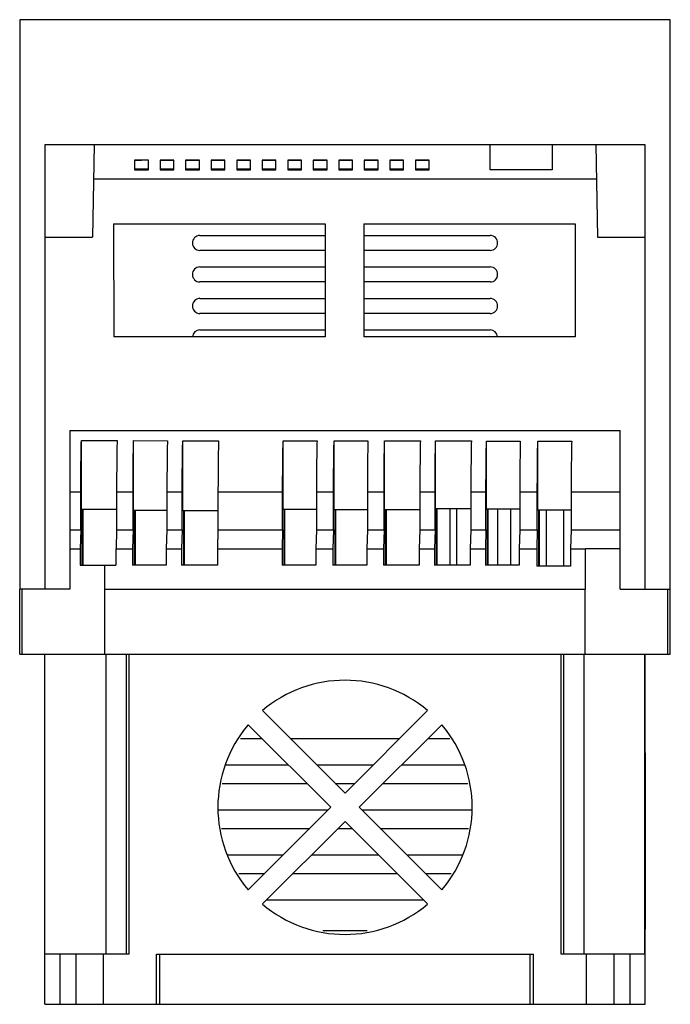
# Model space of a CAD drawing. Header units: millimetres. Extents: x 20 to 150, y 19 to 216.
import ezdxf

# ---------------------------------------------------------------- set-up
doc = ezdxf.new("R2010")
doc.units = ezdxf.units.MM
doc.header["$LTSCALE"] = 15.191642
doc.layers.get('0').update_dxf_attribs({"linetype": 'CONTINUOUS'})

msp = doc.modelspace()

# ---------------------------------------------------------------- linework, layer by layer
at = {"color": 7}
for p, q in [((19.68, 215.51), (19.68, 101.68)), ((149.68, 215.51), (19.68, 215.51)), ((149.68, 88.68), (149.68, 215.51)), ((24.68, 190.51), (24.68, 101.68)), ((144.68, 190.51), (24.68, 190.51)), ((34.55, 190.51), (34.23, 172.02)), ((113.69, 185.48), (113.69, 190.51)), ((126.09, 190.51), (126.09, 185.48)), ((134.81, 190.51), (135.13, 172.02)), ((144.68, 101.68), (144.68, 190.51)), ((42.63, 187.43), (42.63, 185.48)), ((45.38, 187.43), (42.63, 187.43)), ((45.38, 185.48), (45.38, 187.43)), ((47.73, 187.43), (47.73, 185.48)), ((50.48, 187.43), (47.73, 187.43)), ((50.48, 185.48), (50.48, 187.43)), ((52.83, 187.43), (52.83, 185.48)), ((55.58, 187.43), (52.83, 187.43)), ((55.58, 185.48), (55.58, 187.43)), ((57.93, 187.43), (57.93, 185.48)), ((60.68, 187.43), (57.93, 187.43)), ((60.68, 185.48), (60.68, 187.43)), ((63.03, 187.43), (63.03, 185.48)), ((65.78, 187.43), (63.03, 187.43)), ((65.78, 185.48), (65.78, 187.43)), ((68.13, 187.43), (68.13, 185.48)), ((70.88, 187.43), (68.13, 187.43)), ((70.88, 185.48), (70.88, 187.43)), ((73.23, 187.43), (73.23, 185.48)), ((75.98, 187.43), (73.23, 187.43)), ((75.98, 185.48), (75.98, 187.43)), ((78.33, 187.43), (78.33, 185.48)), ((81.08, 187.43), (78.33, 187.43)), ((81.08, 185.48), (81.08, 187.43)), ((83.43, 187.43), (83.43, 185.48)), ((86.18, 187.43), (83.43, 187.43)), ((86.18, 185.48), (86.18, 187.43)), ((88.53, 187.43), (88.53, 185.48)), ((91.28, 187.43), (88.53, 187.43)), ((91.28, 185.48), (91.28, 187.43)), ((93.63, 187.43), (93.63, 185.48)), ((96.38, 187.43), (93.63, 187.43)), ((96.38, 185.48), (96.38, 187.43)), ((98.73, 187.43), (98.73, 185.48)), ((101.48, 187.43), (98.73, 187.43)), ((101.48, 185.48), (101.48, 187.43)), ((42.63, 185.68), (45.38, 185.68)), ((42.63, 185.48), (45.38, 185.48)), ((47.73, 185.68), (50.48, 185.68)), ((47.73, 185.48), (50.48, 185.48)), ((52.83, 185.68), (55.58, 185.68)), ((52.83, 185.48), (55.58, 185.48)), ((57.93, 185.68), (60.68, 185.68)), ((57.93, 185.48), (60.68, 185.48)), ((63.03, 185.68), (65.78, 185.68)), ((63.03, 185.48), (65.78, 185.48)), ((68.13, 185.68), (70.88, 185.68)), ((68.13, 185.48), (70.88, 185.48)), ((73.23, 185.68), (75.98, 185.68)), ((73.23, 185.48), (75.98, 185.48)), ((78.33, 185.68), (81.08, 185.68)), ((78.33, 185.48), (81.08, 185.48)), ((83.43, 185.68), (86.18, 185.68)), ((83.43, 185.48), (86.18, 185.48)), ((88.53, 185.68), (91.28, 185.68)), ((88.53, 185.48), (91.28, 185.48)), ((93.63, 185.68), (96.38, 185.68)), ((93.63, 185.48), (96.38, 185.48)), ((98.73, 185.68), (101.5, 185.68)), ((98.73, 185.48), (101.48, 185.48)), ((126.09, 185.48), (113.69, 185.48)), ((34.43, 183.68), (134.93, 183.68)), ((38.43, 174.68), (38.45, 152.09)), ((38.43, 174.68), (80.68, 174.68)), ((80.68, 174.68), (80.68, 152.09)), ((88.43, 174.68), (88.45, 152.09)), ((88.43, 174.68), (130.68, 174.68)), ((130.68, 174.68), (130.68, 152.09)), ((24.68, 172.02), (34.23, 172.02)), ((55.68, 172.38), (80.68, 172.38)), ((88.43, 172.38), (113.68, 172.38)), ((135.13, 172.02), (144.68, 172.02)), ((80.68, 169.38), (55.68, 169.38)), ((113.68, 169.38), (88.44, 169.38)), ((55.68, 166.08), (80.68, 166.08)), ((88.44, 166.08), (113.68, 166.08)), ((80.68, 163.08), (55.68, 163.08)), ((113.68, 163.08), (88.44, 163.08)), ((55.68, 159.78), (80.68, 159.78)), ((88.45, 159.78), (113.68, 159.78)), ((80.68, 156.78), (55.68, 156.78)), ((113.68, 156.78), (88.45, 156.78)), ((80.68, 152.09), (38.45, 152.09)), ((55.68, 153.48), (80.68, 153.48)), ((88.45, 153.48), (113.68, 153.48)), ((130.68, 152.09), (88.45, 152.09)), ((29.68, 133.39), (29.68, 101.68)), ((29.68, 133.39), (139.68, 133.39)), ((139.68, 101.68), (139.68, 133.39)), ((31.99, 117.69), (31.99, 131.36)), ((31.99, 131.36), (39.14, 131.36)), ((42.43, 117.47), (42.43, 131.36)), ((42.43, 131.36), (49.19, 131.35)), ((52.26, 117.37), (52.26, 131.35)), ((52.26, 131.35), (59.41, 131.34)), ((72.32, 117.69), (72.32, 131.33)), ((72.32, 131.33), (79.08, 131.32)), ((82.5, 117.63), (82.5, 131.32)), ((82.5, 131.32), (89.26, 131.31)), ((92.59, 117.61), (92.59, 131.31)), ((92.59, 131.31), (99.74, 131.31)), ((102.78, 131.3), (109.93, 131.3)), ((102.78, 117.79), (102.78, 131.3)), ((112.95, 131.29), (119.71, 131.29)), ((112.95, 117.7), (112.95, 131.29)), ((123.21, 131.28), (129.98, 131.28)), ((123.21, 117.52), (123.21, 131.28)), ((31.88, 121.05), (29.68, 121.05)), ((31.88, 113.56), (31.88, 121.05)), ((39.03, 121.05), (39.03, 113.56)), ((42.32, 121.05), (39.03, 121.05)), ((42.32, 113.56), (42.32, 121.05)), ((49.08, 121.05), (49.08, 113.56)), ((52.14, 121.05), (49.08, 121.05)), ((52.14, 113.56), (52.14, 121.05)), ((59.29, 121.05), (59.29, 113.56)), ((72.21, 121.05), (59.29, 121.05)), ((72.21, 113.56), (72.21, 121.05)), ((78.97, 121.05), (78.97, 113.56)), ((82.39, 121.05), (78.97, 121.05)), ((82.39, 113.56), (82.39, 121.05)), ((89.15, 121.05), (89.15, 113.56)), ((92.48, 121.05), (89.15, 121.05)), ((92.48, 113.56), (92.48, 121.05)), ((102.67, 121.05), (99.63, 121.05)), ((99.63, 121.05), (99.63, 113.56)), ((102.67, 113.56), (102.67, 121.05)), ((112.84, 121.05), (109.82, 121.05)), ((109.82, 121.05), (109.82, 113.56)), ((112.84, 113.56), (112.84, 121.05)), ((123.1, 121.05), (119.6, 121.05)), ((119.6, 121.05), (119.6, 113.56)), ((123.1, 113.56), (123.1, 121.05)), ((139.68, 121.05), (129.86, 121.05)), ((129.86, 121.05), (129.86, 113.56)), ((31.99, 117.69), (39.03, 117.69)), ((32.18, 106.45), (32.18, 117.69)), ((32.23, 117.69), (32.23, 106.45)), ((32.29, 117.69), (32.29, 106.45)), ((42.43, 117.47), (49.08, 117.47)), ((42.61, 106.45), (42.61, 117.47)), ((42.68, 117.47), (42.68, 106.45)), ((42.72, 117.47), (42.72, 106.45)), ((52.26, 117.37), (59.29, 117.37)), ((52.44, 106.45), (52.44, 117.37)), ((52.49, 117.37), (52.49, 106.45)), ((52.54, 117.37), (52.54, 106.45)), ((72.32, 117.69), (78.97, 117.69)), ((72.5, 106.45), (72.5, 117.69)), ((72.55, 117.69), (72.55, 106.45)), ((72.6, 117.69), (72.6, 106.45)), ((82.5, 117.63), (89.15, 117.63)), ((82.68, 106.45), (82.68, 117.63)), ((82.74, 117.63), (82.74, 106.45)), ((82.78, 117.63), (82.78, 106.45)), ((92.59, 117.61), (99.63, 117.61)), ((92.78, 106.45), (92.78, 117.61)), ((92.83, 117.61), (92.83, 106.45)), ((92.87, 117.61), (92.87, 106.45)), ((102.78, 117.79), (109.82, 117.79)), ((102.97, 106.45), (102.97, 117.79)), ((103.02, 117.79), (103.02, 106.45)), ((103.05, 117.79), (103.05, 106.45)), ((105.67, 106.45), (105.67, 117.79)), ((106.97, 117.79), (106.97, 106.45)), ((112.95, 117.7), (119.6, 117.7)), ((113.14, 106.45), (113.14, 117.7)), ((113.19, 117.7), (113.19, 106.45)), ((113.22, 117.7), (113.22, 106.45)), ((115.19, 106.45), (115.19, 117.7)), ((117.76, 117.7), (117.76, 106.45)), ((123.21, 117.52), (129.86, 117.52)), ((123.4, 106.28), (123.4, 117.52)), ((123.46, 117.52), (123.46, 106.28)), ((123.48, 117.52), (123.48, 106.28)), ((124.96, 106.28), (124.96, 117.52)), ((128.31, 117.52), (128.31, 106.28)), ((29.68, 113.56), (31.88, 113.56)), ((31.88, 113.56), (31.77, 109.76)), ((39.03, 113.56), (38.92, 109.76)), ((39.03, 113.56), (42.32, 113.56)), ((42.32, 113.56), (42.21, 109.76)), ((49.08, 113.56), (48.97, 109.76)), ((49.08, 113.56), (52.14, 113.56)), ((52.14, 113.56), (52.03, 109.76)), ((59.29, 113.56), (59.18, 109.76)), ((59.29, 113.56), (72.21, 113.56)), ((72.21, 113.56), (72.09, 109.76)), ((78.97, 113.56), (78.85, 109.76)), ((78.97, 113.56), (82.39, 113.56)), ((82.39, 113.56), (82.27, 109.76)), ((89.15, 113.56), (89.03, 109.76)), ((89.15, 113.56), (92.48, 113.56)), ((92.48, 113.56), (92.36, 109.76)), ((99.63, 113.56), (99.52, 109.76)), ((99.63, 113.56), (102.67, 113.56)), ((102.67, 113.56), (102.56, 109.76)), ((109.82, 113.56), (109.71, 109.76)), ((109.82, 113.56), (112.84, 113.56)), ((112.84, 113.56), (112.73, 109.76)), ((119.6, 113.56), (119.49, 109.76)), ((119.6, 113.56), (123.1, 113.56)), ((123.1, 113.56), (122.99, 109.76)), ((129.86, 113.56), (129.75, 109.76)), ((129.86, 113.56), (139.68, 113.56)), ((29.68, 109.75), (31.76, 109.74)), ((31.77, 109.76), (31.76, 109.74)), ((31.76, 109.74), (31.76, 106.45)), ((38.92, 109.76), (38.91, 109.74)), ((38.91, 109.74), (38.91, 106.45)), ((38.91, 109.74), (42.2, 109.74)), ((42.21, 109.76), (42.2, 109.74)), ((42.2, 109.74), (42.2, 106.45)), ((48.97, 109.76), (48.96, 109.74)), ((48.96, 109.74), (48.96, 106.45)), ((48.96, 109.74), (52.02, 109.74)), ((52.03, 109.76), (52.02, 109.74)), ((52.02, 109.74), (52.02, 106.45)), ((59.18, 109.76), (59.17, 109.74)), ((59.17, 109.74), (59.17, 106.45)), ((59.17, 109.74), (72.09, 109.74)), ((72.09, 109.76), (72.09, 109.74)), ((72.09, 109.74), (72.09, 106.45)), ((78.85, 109.76), (78.85, 109.74)), ((78.85, 109.74), (82.27, 109.74)), ((78.85, 109.74), (78.85, 106.45)), ((82.27, 109.76), (82.27, 109.74)), ((82.27, 109.74), (82.27, 106.45)), ((89.03, 109.76), (89.03, 109.74)), ((89.03, 109.74), (92.36, 109.74)), ((89.03, 109.74), (89.03, 106.45)), ((92.36, 109.76), (92.36, 109.74)), ((92.36, 109.74), (92.36, 106.45)), ((99.52, 109.76), (99.51, 109.74)), ((99.51, 109.74), (102.55, 109.74)), ((99.51, 109.74), (99.51, 106.45)), ((102.56, 109.76), (102.55, 109.74)), ((102.55, 109.74), (102.55, 106.45)), ((109.71, 109.76), (109.7, 109.74)), ((109.7, 109.74), (112.72, 109.74)), ((109.7, 109.74), (109.7, 106.45)), ((112.73, 109.76), (112.72, 109.74)), ((112.72, 109.74), (112.72, 106.45)), ((119.49, 109.76), (119.48, 109.74)), ((119.48, 109.74), (122.98, 109.74)), ((119.48, 109.74), (119.48, 106.45)), ((122.99, 109.76), (122.98, 109.74)), ((122.98, 109.74), (122.98, 106.28)), ((129.75, 109.76), (129.74, 109.74)), ((129.74, 109.74), (132.75, 109.74)), ((129.74, 109.74), (129.74, 106.28)), ((139.68, 109.75), (132.75, 109.74)), ((132.75, 101.68), (132.75, 109.74)), ((31.76, 106.45), (38.91, 106.45)), ((36.68, 88.68), (36.68, 106.45)), ((48.96, 106.45), (42.2, 106.45)), ((59.17, 106.45), (52.02, 106.45)), ((78.85, 106.45), (72.09, 106.45)), ((89.03, 106.45), (82.27, 106.45)), ((99.51, 106.45), (92.36, 106.45)), ((109.7, 106.45), (102.55, 106.45)), ((119.48, 106.45), (112.72, 106.45)), ((129.74, 106.28), (122.98, 106.28)), ((19.67, 88.68), (19.67, 101.68)), ((29.68, 101.68), (19.67, 101.68)), ((20.17, 88.68), (20.17, 101.68)), ((36.68, 101.68), (132.75, 101.68)), ((132.68, 88.68), (132.68, 101.68)), ((139.68, 101.68), (149.68, 101.68)), ((149.19, 88.68), (149.19, 101.68)), ((19.67, 88.68), (149.68, 88.68)), ((24.68, 18.68), (24.68, 88.68)), ((36.93, 28.68), (36.93, 88.68)), ((40.93, 88.68), (40.93, 28.68)), ((41.52, 28.68), (41.52, 88.68)), ((127.84, 28.68), (127.84, 88.68)), ((128.43, 28.68), (128.43, 88.68)), ((132.42, 88.68), (132.42, 28.68)), ((144.61, 28.68), (144.61, 88.68)), ((144.68, 68.96), (144.68, 88.68)), ((68.18, 77.39), (84.68, 60.89)), ((84.68, 60.89), (101.18, 77.39)), ((81.85, 58.06), (65.35, 74.56)), ((104, 74.56), (87.51, 58.06)), ((63.76, 71.84), (68.07, 71.84)), ((73.73, 71.84), (95.63, 71.84)), ((101.29, 71.84), (105.6, 71.84)), ((144.67, 68.96), (144.67, 66.18)), ((73.39, 66.52), (60.78, 66.52)), ((90.31, 66.52), (79.05, 66.52)), ((108.58, 66.52), (95.96, 66.52)), ((144.67, 66.18), (144.67, 33.68)), ((60.12, 62.84), (77.07, 62.84)), ((82.73, 62.84), (86.63, 62.84)), ((92.29, 62.84), (109.23, 62.84)), ((81.31, 57.52), (59.37, 57.52)), ((65.35, 41.57), (81.85, 58.06)), ((87.51, 58.06), (104, 41.57)), ((109.99, 57.52), (88.05, 57.52)), ((84.68, 55.24), (68.18, 38.74)), ((101.18, 38.74), (84.68, 55.24)), ((60.02, 53.84), (77.63, 53.84)), ((83.29, 53.84), (86.07, 53.84)), ((91.73, 53.84), (109.33, 53.84)), ((72.31, 48.52), (61.28, 48.52)), ((91.39, 48.52), (77.96, 48.52)), ((108.08, 48.52), (97.05, 48.52)), ((63.44, 44.84), (68.63, 44.84)), ((74.29, 44.84), (95.07, 44.84)), ((100.73, 44.84), (105.92, 44.84)), ((100.39, 39.52), (68.96, 39.52)), ((144.68, 18.68), (144.68, 33.68)), ((89.11, 33.37), (80.24, 33.37)), ((41.52, 28.68), (24.68, 28.68)), ((27.68, 28.68), (27.68, 18.68)), ((30.93, 18.68), (30.93, 28.68)), ((36.43, 18.68), (36.43, 28.68)), ((47.02, 28.68), (122.34, 28.68)), ((47.02, 18.68), (47.02, 28.68)), ((47.68, 18.68), (47.68, 28.68)), ((121.68, 18.68), (121.68, 28.68)), ((122.34, 18.68), (122.34, 28.68)), ((144.68, 28.68), (127.84, 28.68)), ((132.93, 18.68), (132.93, 28.68)), ((138.43, 18.68), (138.43, 28.68)), ((141.68, 18.68), (141.68, 28.68)), ((24.68, 18.68), (144.68, 18.68))]:
    msp.add_line(p, q, dxfattribs=at)
for centre, radius, start, end in [((55.68, 170.88), 1.5, 90, 270), ((113.68, 170.88), 1.5, 270, 90), ((55.68, 164.58), 1.5, 90, 270), ((113.68, 164.58), 1.5, 270, 90), ((55.68, 158.28), 1.5, 90, 270), ((113.68, 158.28), 1.5, 270, 90), ((55.68, 151.98), 1.5, 90, 175.6855), ((113.68, 151.98), 1.5, 4.34, 90), ((84.68, 58.06), 25.41, 49.5147, 130.4853), ((84.68, 58.06), 25.41, 139.5147, 220.4853), ((84.68, 58.06), 25.41, 319.5147, 40.4853), ((84.68, 58.06), 25.41, 229.5147, 310.4853)]:
    msp.add_arc(centre, radius, start, end, dxfattribs=at)
for centre, start_param, end_param in [((44.01, 187.36), 1.570796, 2.371743), ((49.09, 187.36), 7.037911, 8.640038), ((54.17, 187.36), 7.02254, 8.625365), ((59.25, 187.36), 7.006906, 8.610899), ((64.33, 187.36), 6.99099, 8.596629), ((69.41, 187.36), 6.974772, 8.582542), ((74.49, 187.36), 6.95823, 8.568631), ((79.57, 187.36), 6.941339, 8.554885), ((84.65, 187.36), 6.924071, 8.541297), ((89.73, 187.36), 6.906393, 8.52786), ((94.81, 187.36), 6.888269, 8.514564), ((99.89, 187.36), 6.869658, 8.501405)]:
    msp.add_ellipse(centre, major_axis=(1.92, 0), ratio=0.017455, start_param=start_param, end_param=end_param, dxfattribs=at)
for points, knots in [([(31.88, 121.05), (31.88, 123.02), (31.9, 125.81), (31.94, 129.25), (31.97, 130.72), (31.99, 131.36)], [0, 0, 0, 0, 0.573403, 0.811576, 1, 1, 1, 1]), ([(39.14, 131.36), (39.1, 129.89), (39.05, 126.46), (39.03, 123.02), (39.03, 121.05)], [0, 0, 0, 0, 0.426737, 1, 1, 1, 1]), ([(42.32, 121.05), (42.32, 123.02), (42.34, 126.45), (42.39, 129.89), (42.43, 131.36)], [0, 0, 0, 0, 0.573198, 1, 1, 1, 1]), ([(49.19, 131.35), (49.15, 129.88), (49.11, 126.45), (49.09, 123.02), (49.08, 121.05)], [0, 0, 0, 0, 0.426936, 1, 1, 1, 1]), ([(52.14, 121.05), (52.15, 123.02), (52.17, 126.45), (52.21, 129.88), (52.26, 131.35)], [0, 0, 0, 0, 0.573003, 1, 1, 1, 1]), ([(59.41, 131.34), (59.36, 129.88), (59.32, 126.45), (59.3, 123.01), (59.29, 121.05)], [0, 0, 0, 0, 0.427138, 1, 1, 1, 1]), ([(72.21, 121.05), (72.21, 123.01), (72.23, 126.44), (72.28, 129.87), (72.32, 131.33)], [0, 0, 0, 0, 0.572607, 1, 1, 1, 1]), ([(79.08, 131.32), (79.04, 129.86), (78.99, 126.43), (78.97, 123.01), (78.97, 121.05)], [0, 0, 0, 0, 0.427527, 1, 1, 1, 1]), ([(82.39, 121.05), (82.39, 123.01), (82.41, 126.43), (82.46, 129.86), (82.5, 131.32)], [0, 0, 0, 0, 0.572406, 1, 1, 1, 1]), ([(89.26, 131.31), (89.22, 129.85), (89.17, 126.43), (89.15, 123.01), (89.15, 121.05)], [0, 0, 0, 0, 0.427728, 1, 1, 1, 1]), ([(92.48, 121.05), (92.48, 123.01), (92.5, 126.43), (92.55, 129.85), (92.59, 131.31)], [0, 0, 0, 0, 0.572207, 1, 1, 1, 1]), ([(99.74, 131.31), (99.7, 129.84), (99.65, 126.42), (99.63, 123), (99.63, 121.05)], [0, 0, 0, 0, 0.427934, 1, 1, 1, 1]), ([(102.67, 121.05), (102.67, 123), (102.69, 126.42), (102.74, 129.84), (102.78, 131.3)], [0, 0, 0, 0, 0.572006, 1, 1, 1, 1]), ([(109.93, 131.3), (109.89, 129.83), (109.84, 126.42), (109.83, 123), (109.82, 121.05)], [0, 0, 0, 0, 0.428135, 1, 1, 1, 1]), ([(112.84, 121.05), (112.85, 123), (112.86, 126.42), (112.91, 129.83), (112.95, 131.29)], [0, 0, 0, 0, 0.571806, 1, 1, 1, 1]), ([(119.71, 131.29), (119.67, 129.83), (119.63, 126.41), (119.61, 123), (119.6, 121.05)], [0, 0, 0, 0, 0.428327, 1, 1, 1, 1]), ([(123.1, 121.05), (123.11, 123), (123.13, 126.41), (123.17, 129.82), (123.21, 131.28)], [0, 0, 0, 0, 0.571604, 1, 1, 1, 1]), ([(129.98, 131.28), (129.93, 129.82), (129.89, 126.41), (129.87, 123), (129.86, 121.05)], [0, 0, 0, 0, 0.428529, 1, 1, 1, 1])]:
    msp.add_open_spline(points, degree=3, knots=knots, dxfattribs=at)

doc.saveas('drawing.dxf')
